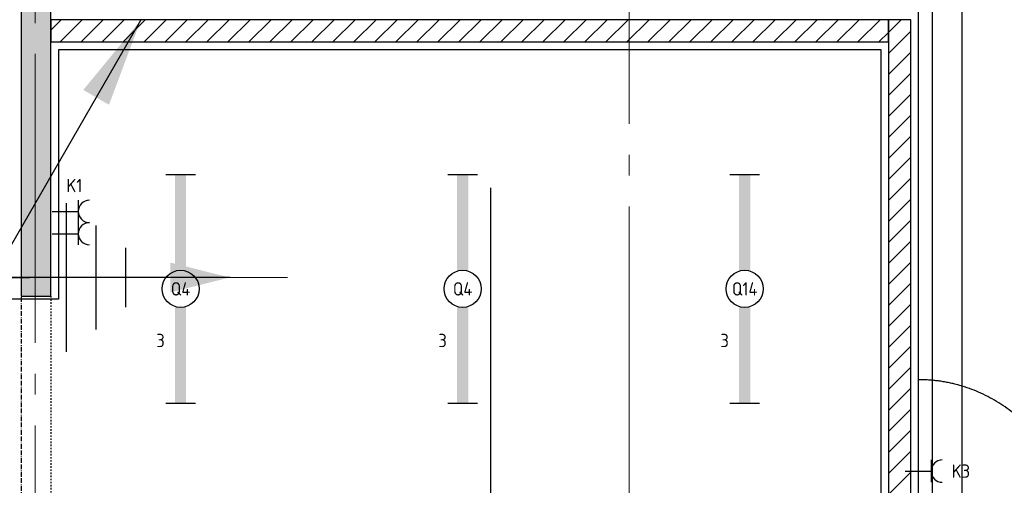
# Model space of a CAD drawing. Header units: millimetres. Extents: x -38031 to 123247, y -16330 to 129979.
# Tile 17 of 235: x -4105 to 2527, y 4041 to 7175. Entities that reach past the tile are written whole.
import ezdxf
from ezdxf.enums import TextEntityAlignment as Align

# ---------------------------------------------------------------- set-up
doc = ezdxf.new("R2010")
doc.units = ezdxf.units.MM
doc.header["$LTSCALE"] = 50
for name, pattern in [('HIDDEN2', [4.7625, 3.175, -1.5875]), ('STYLE_01', [0.41664, 0.20828, -0.20836]), ('STYLE_07', [1.875, 0.625, -0.20828, 0.625, -0.20836, 0.06943, -0.13893]), ('STYLE_11', [5, 3.888855, -0.416718, 0.277786, -0.416641])]:
    doc.linetypes.add(name, pattern=pattern)
for name, color, linetype in [('AL$1A---_ALGEMEEN', 8, 'Continuous'), ('AM$1A---_ARCERING', 8, 'Continuous'), ('BOUWKUNDIG', 8, 'Continuous'), ('E-kasten', 7, 'HIDDEN2'), ('EL6121--', 3, 'Continuous'), ('EL6131--_KG', 3, 'Continuous'), ('EL6222--', 3, 'Continuous'), ('EL6311--', 3, 'Continuous')]:
    doc.layers.add(name, color=color, linetype=linetype)
doc.layers.add('stramien', color=1, linetype='STYLE_11', lineweight=15)
doc.styles.add('BURO-018', font='iso.shx', dxfattribs={"height": 90})
pattern_1 = [(45, (-987936.49, -175784.82), (70.710678, -70.710678), [])]

# ---------------------------------------------------------------- blocks, each defined once
blk = doc.blocks.new('111304')
at = {"color": 0, "linetype": 'Continuous'}
for p, q in [((-1.5, 4.5), (1.5, 4.5)), ((0, 1), (0, 4.5))]:
    blk.add_line(p, q, dxfattribs=at)
blk.add_arc((0, 6), 1.5, 180, 0, dxfattribs=at)
at = {"color": 0, "linetype": 'Continuous', "style": 'BURO-018'}
for tag, p in [('E_GKAST', (0, 11.5)), ('E_GROEP', (0, 8.5)), ('E_SGROEP', (4.5, 8.5))]:
    blk.add_attdef(tag, text='', height=1.8, dxfattribs=at).set_placement(p, align=Align.MIDDLE)
at = {"color": 0, "linetype": 'Continuous', "style": 'BURO-018', "flags": 1}
for tag, p in [('E_VERMCODE', (13, 8.5)), ('E_MATCODE', (0, 0))]:
    blk.add_attdef(tag, text='', height=1.8, dxfattribs=at).set_placement(p, align=Align.MIDDLE)
blk = doc.blocks.new('E00126')
at = {"color": 0, "linetype": 'Continuous'}
for p, q in [((-3, 4.5), (3, 4.5)), ((-1.5, 1), (-1.5, 4.5)), ((1.5, 1), (1.5, 4.5))]:
    blk.add_line(p, q, dxfattribs=at)
for centre in [(-1.5, 6), (1.5, 6)]:
    blk.add_arc(centre, 1.5, 180, 0, dxfattribs=at)
at = {"color": 0, "linetype": 'Continuous', "style": 'BURO-018'}
for tag, p in [('E_GKAST', (0, 11.5)), ('E_GROEP', (0, 8.5)), ('E_SGROEP', (4.5, 8.5))]:
    blk.add_attdef(tag, text='', height=1.8, dxfattribs=at).set_placement(p, align=Align.MIDDLE)
at = {"color": 0, "linetype": 'Continuous', "style": 'BURO-018', "flags": 1}
for tag, p in [('E_VERMCODE', (13, 8.5)), ('E_MATCODE', (0, 0))]:
    blk.add_attdef(tag, text='', height=1.8, dxfattribs=at).set_placement(p, align=Align.MIDDLE)
blk = doc.blocks.new('1115B61540')
at = {"color": 0}
for p, q in [((-15.4, 2), (-15.4, -2)), ((15.4, 2), (15.4, -2))]:
    blk.add_line(p, q, dxfattribs=at)
at = {"color": 0, "linetype": 'Continuous'}
blk.add_circle((0, 0), 2.5, dxfattribs=at)
at = {"color": 0}
for points in [[(-2.5, 0.75), (-15.4, 0.75), (-2.5, -0.75), (-15.4, -0.75)], [(2.5, 0.75), (15.4, 0.75), (2.5, -0.75), (15.4, -0.75)]]:
    blk.add_solid(points, dxfattribs=at)
at = {"color": 0, "linetype": 'Continuous', "style": 'BURO-018'}
for tag, p in [('E_GKAST', (0, 8)), ('E_GROEP', (0, 5)), ('E_SGROEP', (4.5, 5)), ('E_ARMCODE', (0, 0)), ('E_SLET', (4.5, -3))]:
    blk.add_attdef(tag, text='', height=1.8, dxfattribs=at).set_placement(p, align=Align.MIDDLE)
blk = doc.blocks.new('E-GK-GTC-C83C')
at = {"color": 0, "linetype": 'Continuous'}
for p, q in [((-0.5, 100), (0.5, 100)), ((-0.5, -100), (0.5, -100))]:
    blk.add_line(p, q, dxfattribs=at)
blk = doc.blocks.new('0215A2')
at = {"color": 0, "linetype": 'Continuous'}
for p, q in [((0, -8), (0, 0)), ((-2.5, -2.5), (2.5, -2.5)), ((-1.75, -3.5), (1.75, -3.5)), ((-1, -4.5), (1, -4.5))]:
    blk.add_line(p, q, dxfattribs=at)
blk.add_lwpolyline([(0, -8, 0, 1, 0), (0, -6, 1, 1, 0)], format="xyseb", dxfattribs=at)
at = {"color": 0, "linetype": 'Continuous', "style": 'BURO-018', "flags": 1}
blk.add_attdef('E_MATCODE', text='', height=1.8, rotation=90, dxfattribs=at).set_placement((0, 0), align=Align.MIDDLE)
blk = doc.blocks.new('E00168')
at = {"color": 0, "linetype": 'Continuous'}
blk.add_line((0, 0), (5, 8.66), dxfattribs=at)
blk.add_lwpolyline([(5, 8.66, 0, 1, 0), (3.5, 6.062, 1, 1, 0)], format="xyseb", dxfattribs=at)
at = {"color": 0, "const_width": 0.5}
blk.add_lwpolyline([(-0.25, 0, 1), (0.25, 0, 1)], format="xyb", close=True, dxfattribs=at)
at = {"color": 0, "linetype": 'Continuous'}
blk.add_circle((0, 0), 0.5, dxfattribs=at)
blk = doc.blocks.new('Group-18')
at = {"layer": 'AL$1A---_ALGEMEEN', "color": 0}
blk.add_lwpolyline([(-51229.9, -14817), (-55289.5, -14815.5), (-55289.5, -17730), (-54414, -17730), (-54414, -24818), (-52331, -24818), (-52331, -18816), (-51229.9, -18817), (-51229.9, -14817)], dxfattribs=at)
blk = doc.blocks.new('Group-141')
at = {"layer": 'AL$1A---_ALGEMEEN', "color": 0}
for q in [(52, 1152), (1079, 114)]:
    blk.add_line((52, 114), q, dxfattribs=at)
blk.add_open_spline([(1079, 114), (1079, 392.1), (803.8, 873.9), (327.2, 1152), (52, 1152)], degree=2, dxfattribs=at)
blk = doc.blocks.new('Group-142')
at = {"layer": 'AL$1A---_ALGEMEEN', "color": 0}
for q in [(2131, 1152), (1089, 114)]:
    blk.add_line((2131, 114), q, dxfattribs=at)
blk.add_open_spline([(2131, 1152), (1851.8, 1152), (1368.2, 873.9), (1089, 392.1), (1089, 114)], degree=2, dxfattribs=at)
blk = doc.blocks.new('32x_hout-mk 846-p')
at = {"layer": 'AL$1A---_ALGEMEEN', "color": 0}
for name in ['Group-141', 'Group-142']:
    blk.add_blockref(name, (0, 0), dxfattribs=at)
at = {"color": 0}
for points in [[(0, 114), (67, 114), (67, 0), (0, 0)], [(2116, 114), (2183, 114), (2183, 0), (2116, 0)]]:
    blk.add_wipeout(points, dxfattribs=at).dxf.layer = 'AL$1A---_ALGEMEEN'
at = {"layer": 'AL$1A---_ALGEMEEN', "color": 0}
for points in [[(0, 114), (67, 114), (67, 0), (0, 0)], [(2116, 114), (2183, 114), (2183, 0), (2116, 0)]]:
    blk.add_lwpolyline(points, close=True, dxfattribs=at)
at = {"color": 0}
blk.add_wipeout([(1089, 114), (2131, 114), (2131, 74), (1089, 74)], dxfattribs=at).dxf.layer = 'AL$1A---_ALGEMEEN'
at = {"layer": 'AL$1A---_ALGEMEEN', "color": 0}
blk.add_lwpolyline([(1089, 114), (2131, 114), (2131, 74), (1089, 74)], close=True, dxfattribs=at)
at = {"color": 0}
blk.add_wipeout([(42, 114), (1079, 114), (1079, 74), (42, 74)], dxfattribs=at).dxf.layer = 'AL$1A---_ALGEMEEN'
at = {"layer": 'AL$1A---_ALGEMEEN', "color": 0}
blk.add_lwpolyline([(42, 114), (1079, 114), (1079, 74), (42, 74)], close=True, dxfattribs=at)
blk = doc.blocks.new('sk-250')
at = {"color": 0}
blk.add_wipeout([(-115, 115), (115, 115), (115, -117.9), (-115, -117.9)], dxfattribs=at).dxf.layer = 'AL$1A---_ALGEMEEN'
at = {"layer": 'AM$1A---_ARCERING', "linetype": 'Continuous', "lineweight": 0}
h = blk.add_hatch(color=256, dxfattribs=at)
edge = h.paths.add_edge_path()
edge.add_line((-100, -125), (100, -125))
edge.add_arc((100, -100), 25, 270, 360)
edge.add_line((125, -100), (125, 100))
edge.add_arc((100, 100), 25, 0, 90)
edge.add_line((100, 125), (-100, 125))
edge.add_arc((-100, 100), 25, 90, 180)
edge.add_line((-125, 100), (-125, -100))
edge.add_arc((-100, -100), 25, 180, 270)
edge = h.paths.add_edge_path(flags=16)
edge.add_line((-100, -115), (100, -115))
edge.add_arc((100, -100), 15, 270, 360)
edge.add_line((115, -100), (115, 100))
edge.add_arc((100, 100), 15, 0, 90)
edge.add_line((100, 115), (-100, 115))
edge.add_arc((-100, 100), 15, 90, 180)
edge.add_line((-115, 100), (-115, -100))
edge.add_arc((-100, -100), 15, 180, 270)
at = {"layer": 'AL$1A---_ALGEMEEN', "color": 0}
for p, q in [((0, 250), (0, -250)), ((-250, 0), (250, 0))]:
    blk.add_line(p, q, dxfattribs=at)
at = {"layer": 'AL$1A---_ALGEMEEN', "color": 0, "flags": 128}
blk.add_lwpolyline([(-100, -125), (100, -125, 0.414214), (125, -100), (125, 100, 0.414214), (100, 125), (-100, 125, 0.414214), (-125, 100), (-125, -100, 0.414214), (-100, -125, 0.414214)], format="xyb", dxfattribs=at)
at = {"layer": 'AL$1A---_ALGEMEEN', "color": 0}
blk.add_lwpolyline([(-115, 115), (115, 115), (115, -117.9), (-115, -117.9)], close=True, dxfattribs=at)
at = {"layer": 'AL$1A---_ALGEMEEN', "color": 0, "flags": 128}
blk.add_lwpolyline([(-100, -115), (100, -115, 0.414214), (115, -100), (115, 100, 0.414214), (100, 115), (-100, 115, 0.414214), (-115, 100), (-115, -100, 0.414214)], format="xyb", close=True, dxfattribs=at)
blk = doc.blocks.new('200254 W 210 11-06-2007')
at = {"layer": 'AM$1A---_ARCERING', "linetype": 'Continuous', "lineweight": 5}
h = blk.add_hatch(dxfattribs=at)
h.set_pattern_fill('KALKZANDSTEEN', color=256, scale=50, style=0, pattern_type=2)
h.set_pattern_definition(pattern_1)
h.paths.add_polyline_path([(-40094, -17812.6), (-40094, -17962.6), (-34452, -17962.6), (-34452, -17812.6)])
h = blk.add_hatch(dxfattribs=at)
h.set_pattern_fill('KALKZANDSTEEN', color=256, scale=50, style=0, pattern_type=2)
h.set_pattern_definition(pattern_1)
h.paths.add_polyline_path([(-34452, -17812.6), (-34452, -22924.4), (-34302, -22924.4), (-34302, -17812.6)])
at = {"layer": 'AL$1A---_ALGEMEEN', "linetype": 'STYLE_07'}
blk.add_line((-40294, -12420), (-40294, -25447.3), dxfattribs=at)
at = {"layer": 'AL$1A---_ALGEMEEN', "linetype": 'STYLE_01'}
blk.add_line((-40094, -19672.6), (-40094, -23680), dxfattribs=at)
at = {"layer": 'AL$1A---_ALGEMEEN'}
for points in [[(-40094, -17812.6), (-40094, -17962.6), (-34452, -17962.6), (-34452, -17812.6)], [(-34452, -17812.6), (-34452, -22924.4), (-34302, -22924.4), (-34302, -17812.6)]]:
    blk.add_lwpolyline(points, close=True, dxfattribs=at)
at = {"layer": 'AL$1A---_ALGEMEEN', "lineweight": 30}
blk.add_lwpolyline([(-40613, -23652.9), (-40042, -23652.9), (-40042, -25191.8), (-34972, -24622.5), (-34972, -22808.6), (-34502, -22808.6), (-34502, -18015.4), (-40042, -18015.4), (-40042, -19692.6), (-40614, -19692.6)], dxfattribs=at)
at = {"layer": 'stramien', "ltscale": 10}
for p, q in [((-40199, -39987.6), (-40199, 36216.4)), ((-36199, -41013.6), (-36199, 36216.4))]:
    blk.add_line(p, q, dxfattribs=at)
at = {"layer": 'AL$1A---_ALGEMEEN'}
blk.add_blockref('Group-18', (20162, 3587.4), dxfattribs=at)
at = {"layer": 'AL$1A---_ALGEMEEN', "rotation": 90}
blk.add_blockref('sk-250', (-40489, -19547.6), dxfattribs=at)
at = {"layer": 'AL$1A---_ALGEMEEN'}
blk.add_blockref('32x_hout-mk 846-p', (-34302, -21387.6), dxfattribs=at)
at = {"layer": 'AM$1A---_ARCERING', "linetype": 'Continuous', "lineweight": 0}
blk.add_hatch(color=256, dxfattribs=at).paths.add_polyline_path([(-40294, -19672.6), (-40094, -19672.6), (-40094, -14177.6), (-40294, -14177.6)])
at = {"layer": 'AL$1A---_ALGEMEEN'}
blk.add_lwpolyline([(-40294, -19672.6), (-40094, -19672.6), (-40094, -14177.6), (-40294, -14177.6)], close=True, dxfattribs=at)
at = {"layer": 'stramien', "ltscale": 10}
blk.add_line((-74199, -19547.6), (-38499, -19547.6), dxfattribs=at)

msp = doc.modelspace()

# ---------------------------------------------------------------- block references
at = {"layer": 'BOUWKUNDIG'}
msp.add_blockref('200254 W 210 11-06-2007', (36199, 24987.6), dxfattribs=at)

# ---------------------------------------------------------------- next in the draw order: linework, layer by layer
at = {"layer": 'E-kasten', "linetype": 'Continuous'}
msp.add_line((-930.3, 2602.6), (-930.3, 6043.3), dxfattribs=at)

# ---------------------------------------------------------------- next in the draw order: block references
at = {"layer": 'EL6121--', "linetype": 'HIDDEN2', "xscale": 200, "yscale": 200, "zscale": 200}
msp.add_blockref('E00168', (-4290, 5440), dxfattribs=at)
at = {"layer": 'EL6121--', "linetype": 'HIDDEN2', "xscale": 200, "yscale": 200, "zscale": 200, "rotation": 90}
msp.add_blockref('0215A2', (-4290, 5440), dxfattribs=at)
at = {"layer": 'EL6131--_KG', "xscale": 11515.65694759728, "rotation": 270}
msp.add_blockref('E-GK-GTC-C83C', (2141, 7675), dxfattribs=at)
at = {"layer": 'EL6222--'}
ref = msp.add_blockref('E00126', (-3935.5, 5809.6), dxfattribs=dict(at, xscale=50, yscale=50, zscale=50, rotation=270.0000000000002))
ref.add_attrib('E_GROEP', 'K1', dxfattribs={"layer": '0', "color": 1, "linetype": 'Continuous', "height": 90, "style": 'BURO-018'}).set_placement((-3736.8, 6058.9), align=Align.MIDDLE)
ref = msp.add_blockref('111304', (1810, 4136.7), dxfattribs=dict(at, xscale=50, yscale=50, zscale=50, rotation=270))
ref.add_attrib('E_GROEP', 'K3', dxfattribs={"layer": '0', "color": 1, "linetype": 'Continuous', "height": 90, "style": 'BURO-018'}).set_placement((2235, 4136.7), align=Align.MIDDLE)
at = {"layer": 'EL6311--'}
ref = msp.add_blockref('1115B61540', (-3021.2, 5363.5), dxfattribs=dict(at, xscale=50, yscale=50, zscale=50, rotation=90))
ref.add_attrib('E_ARMCODE', 'Q4', dxfattribs={"layer": '0', "color": 1, "linetype": 'Continuous', "height": 90, "style": 'BURO-018'}).set_placement((-3021.2, 5363.5), align=Align.MIDDLE)
ref.add_attrib('E_GROEP', '3', dxfattribs={"layer": '0', "color": 1, "linetype": 'Continuous', "height": 90, "style": 'BURO-018'}).set_placement((-3156.2, 5016), align=Align.MIDDLE)
ref = msp.add_blockref('1115B61540', (-1121.2, 5363.5), dxfattribs=dict(at, xscale=50, yscale=50, zscale=50, rotation=90))
ref.add_attrib('E_ARMCODE', 'Q4', dxfattribs={"layer": '0', "color": 1, "linetype": 'Continuous', "height": 90, "style": 'BURO-018'}).set_placement((-1121.2, 5363.5), align=Align.MIDDLE)
ref.add_attrib('E_GROEP', '3', dxfattribs={"layer": '0', "color": 1, "linetype": 'Continuous', "height": 90, "style": 'BURO-018'}).set_placement((-1256.2, 5016), align=Align.MIDDLE)
ref = msp.add_blockref('1115B61540', (778.8, 5363.5), dxfattribs=dict(at, xscale=50, yscale=50, zscale=50, rotation=90))
ref.add_attrib('E_ARMCODE', 'Q14', dxfattribs={"layer": '0', "color": 1, "linetype": 'Continuous', "height": 90, "style": 'BURO-018'}).set_placement((778.8, 5363.5), align=Align.MIDDLE)
ref.add_attrib('E_GROEP', '3', dxfattribs={"layer": '0', "color": 1, "linetype": 'Continuous', "height": 90, "style": 'BURO-018'}).set_placement((643.8, 5016), align=Align.MIDDLE)

doc.saveas('drawing.dxf')
